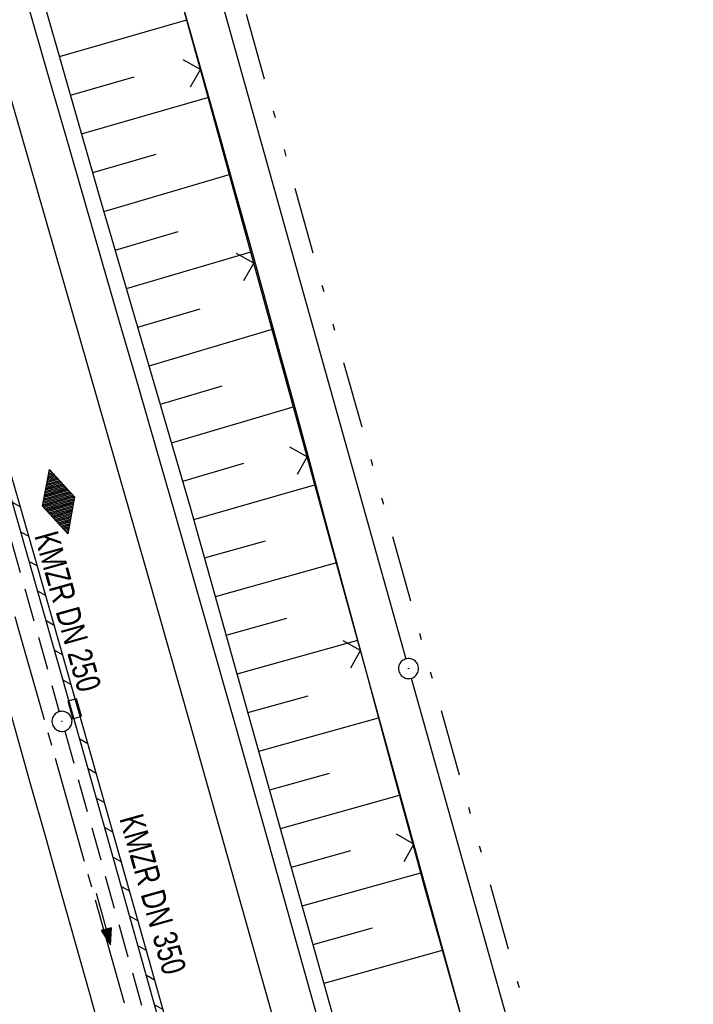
# Model space of a CAD drawing. Extents: x 510526 to 513920, y 467229 to 478797.
# Tile 95 of 256: x 511025 to 511075, y 471309 to 471383. Entities that reach past the tile are written whole.
import ezdxf

# ---------------------------------------------------------------- set-up
doc = ezdxf.new("R2010")
doc.units = 0
doc.header["$LTSCALE"] = 10
doc.header["$MEASUREMENT"] = 0
for name, pattern in [('ACHSE', [5.5, 4, -0.5, 0.5, -0.5]), ('LT00', [0]), ('LT09', [0.54, 0.2, -0.1, 0.02, -0.1, 0.02, -0.1]), ('STRICHLINIE2', [0.375, 0.25, -0.125])]:
    doc.linetypes.add(name, pattern=pattern)
doc.layers.get('0').update_dxf_attribs({"linetype": 'LT00'})
for name, color, linetype in [('-AX-020', 250, 'ACHSE'), ('-Halt-Pfeil', 4, 'LT00'), ('-Haltung', 182, 'STRICHLINIE2'), ('-Haltungsbeschriftung', 182, 'LT00'), ('-HTP-20O', 11, 'LT00'), ('DFK_AB_L', 21, 'LT00'), ('DFK_AB_P', 7, 'LT00'), ('GEMARKUNGSGRENZE', 3, 'LT09'), ('V95_AFBR_BAB', 250, 'LT00'), ('V95_BOESCH', 250, 'LT00'), ('V95_BORDRINNE', 182, 'LT00'), ('V95_BOSCHUNG', 250, 'LT00'), ('V95_KA_PRUF', 182, 'LT00'), ('V95_LD_MARK', 250, 'LT00'), ('V95_RINNE', 182, 'LT00'), ('V95_SINKK', 182, 'LT00'), ('V95_ZAUN', 40, 'LT00')]:
    doc.layers.add(name, color=color, linetype=linetype)
doc.styles.add('Haltungsbeschriftung', font='ARIAL.TTF', dxfattribs={"width": 0.75})

# ---------------------------------------------------------------- blocks, each defined once
blk = doc.blocks.new('SYMB0003')
at = {"color": 0, "linetype": 'ByBlock'}
for p, q in [((-0.015712, 0), (0.010166, 0.012015)), ((0, -0.021257), (-0.015712, 0)), ((0.010166, 0.012015), (0, -0.021257))]:
    blk.add_line(p, q, dxfattribs=at)
for points in [[(-0.031395, 0.499013), (-0.093691, 0.491144), (-0.154509, 0.475528), (-0.21289, 0.452414), (-0.267913, 0.422164), (-0.318712, 0.385257), (-0.364484, 0.342274), (-0.404509, 0.293893), (-0.438154, 0.240877), (-0.464888, 0.184062), (-0.484292, 0.124345), (-0.496058, 0.062667), (-0.5, 0)], [(0.5, 0), (0.496057, 0.062667), (0.484292, 0.124345), (0.464888, 0.184062), (0.438153, 0.240877), (0.404509, 0.293893), (0.364484, 0.342274), (0.318712, 0.385257), (0.267913, 0.422164), (0.21289, 0.452414), (0.154509, 0.475528), (0.093691, 0.491144), (0.031395, 0.499013), (-0.031395, 0.499013)], [(-0.5, 0), (-0.496058, -0.062667), (-0.484292, -0.124345), (-0.464888, -0.184062), (-0.438154, -0.240877), (-0.404509, -0.293893), (-0.364485, -0.342274), (-0.318712, -0.385257), (-0.267914, -0.422164), (-0.21289, -0.452414), (-0.154509, -0.475529), (-0.093691, -0.491144), (-0.031395, -0.499014), (0.031395, -0.499014)], [(0.031395, -0.499014), (0.093691, -0.491144), (0.154509, -0.475529), (0.21289, -0.452414), (0.267914, -0.422164), (0.318712, -0.385257), (0.364485, -0.342274), (0.404509, -0.293893), (0.438154, -0.240877), (0.464889, -0.184062), (0.484292, -0.124345), (0.496058, -0.062667), (0.5, 0)]]:
    blk.add_lwpolyline(points, dxfattribs=at)
blk = doc.blocks.new('SYMB0652')
at = {"color": 0, "linetype": 'ByBlock'}
blk.add_lwpolyline([(-0.15, -0.075), (0.15, -0.075), (0.15, 0.075), (-0.15, 0.075), (-0.15, -0.075)], dxfattribs=at)
blk = doc.blocks.new('SYMB0024')
at = {"color": 0, "linetype": 'ByBlock'}
for p, q in [((-0.5, 0.5), (0, 0)), ((0, 0), (0.5, 0.5))]:
    blk.add_line(p, q, dxfattribs=at)
blk = doc.blocks.new('SYMB0071')
at = {"color": 0, "linetype": 'ByBlock'}
for p, q in [((-0.5, 0), (0, 0.25)), ((-0.2, -0.15), (-0.2, 0.15)), ((-0.18, -0.16), (-0.18, 0.16)), ((-0.16, -0.17), (-0.16, 0.17)), ((-0.14, -0.18), (-0.14, 0.18)), ((-0.12, -0.19), (-0.12, 0.19)), ((-0.1, -0.2), (-0.1, 0.2)), ((-0.08, -0.21), (-0.08, 0.21)), ((-0.06, -0.22), (-0.06, 0.22)), ((-0.04, -0.23), (-0.04, 0.23)), ((-0.02, -0.24), (-0.02, 0.24)), ((0, 0.25), (0.5, 0)), ((0, -0.25), (0, 0.25)), ((0.02, -0.24), (0.02, 0.24)), ((0.04, -0.23), (0.04, 0.23)), ((0.06, -0.22), (0.06, 0.22)), ((0.08, -0.21), (0.08, 0.21)), ((0.1, -0.2), (0.1, 0.2)), ((0.12, -0.19), (0.12, 0.19)), ((0.14, -0.18), (0.14, 0.18)), ((0.16, -0.17), (0.16, 0.17)), ((0.18, -0.16), (0.18, 0.16)), ((0.2, -0.15), (0.2, 0.15)), ((0, -0.25), (-0.5, 0)), ((-0.5, 0), (-0.5, 0)), ((-0.48, -0.01), (-0.48, 0.01)), ((-0.46, -0.02), (-0.46, 0.02)), ((-0.44, -0.03), (-0.44, 0.03)), ((-0.42, -0.04), (-0.42, 0.04)), ((-0.4, -0.05), (-0.4, 0.05)), ((-0.38, -0.06), (-0.38, 0.06)), ((-0.36, -0.07), (-0.36, 0.07)), ((-0.34, -0.08), (-0.34, 0.08)), ((-0.32, -0.09), (-0.32, 0.09)), ((-0.3, -0.1), (-0.3, 0.1)), ((-0.28, -0.11), (-0.28, 0.11)), ((-0.26, -0.12), (-0.26, 0.12)), ((-0.24, -0.13), (-0.24, 0.13)), ((-0.22, -0.14), (-0.22, 0.14)), ((0.5, 0), (0, -0.25)), ((0.22, -0.14), (0.22, 0.14)), ((0.24, -0.13), (0.24, 0.13)), ((0.26, -0.12), (0.26, 0.12)), ((0.28, -0.11), (0.28, 0.11)), ((0.3, -0.1), (0.3, 0.1)), ((0.32, -0.09), (0.32, 0.09)), ((0.34, -0.08), (0.34, 0.08)), ((0.36, -0.07), (0.36, 0.07)), ((0.38, -0.06), (0.38, 0.06)), ((0.4, -0.05), (0.4, 0.05)), ((0.42, -0.04), (0.42, 0.04)), ((0.44, -0.03), (0.44, 0.03)), ((0.46, -0.02), (0.46, 0.02)), ((0.48, -0.01), (0.48, 0.01))]:
    blk.add_line(p, q, dxfattribs=at)
blk = doc.blocks.new('SYMB0070')
at = {"color": 0, "linetype": 'ByBlock'}
for p, q in [((-0.5, 0), (0.2, 0)), ((0.5, 0), (0.2, 0.1)), ((0.2, 0.1), (0.2, 0)), ((0.468, 0), (0.21, 0.086)), ((0.21, 0.086), (0.21, -0.086)), ((0.21, -0.086), (0.468, 0)), ((0.22, -0.072), (0.437, 0)), ((0.23, -0.058), (0.405, 0)), ((0.24, -0.045), (0.374, 0)), ((0.342, 0), (0.25, 0.031)), ((0.25, 0.031), (0.25, -0.031)), ((0.25, -0.031), (0.342, 0)), ((0.26, -0.017), (0.31, 0)), ((0.27, -0.003), (0.279, 0))]:
    blk.add_line(p, q, dxfattribs=at)
for points in [[(0.2, 0), (0.2, -0.1), (0.5, 0)], [(0.437, 0), (0.22, 0.072), (0.22, -0.072)], [(0.405, 0), (0.23, 0.058), (0.23, -0.058)], [(0.374, 0), (0.24, 0.045), (0.24, -0.045)], [(0.31, 0), (0.26, 0.017), (0.26, -0.017)], [(0.279, 0), (0.27, 0.003), (0.27, -0.003)]]:
    blk.add_lwpolyline(points, dxfattribs=at)

msp = doc.modelspace()

# ---------------------------------------------------------------- hatches: boundary and pattern name
at = {"layer": 'V95_BORDRINNE'}
h = msp.add_hatch(dxfattribs=at)
h.set_pattern_fill('ANSI31', color=256, scale=13, angle=285.8974743, style=0)
h.paths.add_polyline_path([(511025.695, 471343.574), (511023.432, 471351.466), (511021.16, 471359.355), (511021.151, 471359.383), (511020.671, 471359.245), (511022.952, 471351.328), (511025.214, 471343.437), (511028.437, 471332.129), (511028.918, 471332.265)])
h.paths.add_polyline_path([(511037.46, 471301.92), (511036.977, 471301.792), (511038.481, 471296.401), (511039.751, 471291.84), (511041.018, 471287.279), (511042.281, 471282.716), (511043.54, 471278.152), (511044.803, 471273.551), (511045.286, 471273.682), (511045.275, 471273.719), (511044.022, 471278.285), (511042.763, 471282.849), (511041.5, 471287.412), (511040.233, 471291.974), (511038.963, 471296.535)])
h = msp.add_hatch(dxfattribs=at)
h.set_pattern_fill('ANSI31', color=256, scale=13, angle=285.8974743, style=0)
h.paths.add_polyline_path([(511032.598, 471319.26), (511029.287, 471330.967), (511028.806, 471330.831), (511032.117, 471319.124), (511033.715, 471313.445), (511035.307, 471307.765), (511036.614, 471303.092), (511037.097, 471303.221), (511035.789, 471307.899), (511034.196, 471313.58)])

# ---------------------------------------------------------------- linework, layer by layer
at = {"layer": '-AX-020', "ltscale": 0.2, "flags": 128}
msp.add_lwpolyline([(513881.716, 478796.972), (513877.87, 478787.354), (513870.367, 478768.801), (513862.788, 478750.278), (513855.137, 478731.786), (513847.411, 478713.324), (513839.611, 478694.893), (513831.738, 478676.494), (513823.791, 478658.127), (513815.771, 478639.791), (513807.678, 478621.487), (513799.512, 478603.216), (513791.272, 478584.978), (513782.96, 478566.773), (513774.576, 478548.601), (513766.118, 478530.463), (513757.588, 478512.359), (513748.986, 478494.289), (513740.312, 478476.254), (513731.565, 478458.253), (513722.747, 478440.287), (513713.857, 478422.357), (513704.896, 478404.463), (513695.863, 478386.605), (513686.758, 478368.782), (513677.583, 478350.997), (513668.336, 478333.248), (513659.019, 478315.536), (513649.63, 478297.862), (513640.172, 478280.225), (513630.643, 478262.626), (513621.043, 478245.066), (513611.374, 478227.544), (513601.634, 478210.061), (513591.825, 478192.617), (513586.745, 478183.647), (513576.83, 478166.262), (513566.848, 478148.917), (513556.8, 478131.609), (513546.688, 478114.338), (513536.514, 478097.104), (513526.28, 478079.906), (513515.988, 478062.743), (513505.638, 478045.613), (513495.234, 478028.517), (513484.778, 478011.453), (513474.27, 477994.421), (513463.712, 477977.419), (513453.108, 477960.447), (513442.457, 477943.503), (513431.762, 477926.587), (513421.026, 477909.698), (513410.248, 477892.835), (513399.432, 477875.997), (513388.579, 477859.182), (513377.691, 477842.39), (513366.769, 477825.62), (513355.815, 477808.871), (513344.831, 477792.142), (513333.819, 477775.431), (513322.78, 477758.738), (513311.715, 477742.062), (513300.628, 477725.401), (513289.519, 477708.754), (513278.389, 477692.121), (513267.242, 477675.5), (513256.078, 477658.891), (513244.899, 477642.291), (513233.706, 477625.7), (513222.502, 477609.117), (513211.288, 477592.542), (513200.066, 477575.971), (513188.837, 477559.405), (513177.603, 477542.843), (513166.366, 477526.282), (513154.797, 477509.239), (513142.496, 477491.114), (513130.197, 477472.988), (513117.902, 477454.859), (513105.613, 477436.726), (513093.333, 477418.587), (513081.064, 477400.44), (513068.808, 477382.285), (513056.567, 477364.119), (513044.344, 477345.942), (513032.141, 477327.752), (513019.958, 477309.547), (513007.8, 477291.325), (512995.668, 477273.087), (512983.565, 477254.83), (512971.492, 477236.552), (512959.452, 477218.253), (512947.447, 477199.931), (512935.479, 477181.584), (512923.551, 477163.212), (512911.665, 477144.812), (512899.822, 477126.385), (512888.026, 477107.927), (512876.279, 477089.439), (512864.582, 477070.918), (512852.939, 477052.364), (512841.352, 477033.775), (512829.822, 477015.15), (512818.352, 476996.488), (512806.945, 476977.787), (512795.603, 476959.048), (512789.644, 476949.141), (512778.405, 476930.339), (512767.236, 476911.496), (512756.135, 476892.613), (512745.103, 476873.688), (512734.14, 476854.724), (512723.246, 476835.72), (512712.422, 476816.676), (512701.668, 476797.593), (512690.983, 476778.471), (512680.369, 476759.309), (512669.824, 476740.11), (512659.35, 476720.871), (512648.946, 476701.595), (512638.612, 476682.281), (512628.349, 476662.929), (512618.157, 476643.54), (512608.036, 476624.113), (512597.985, 476604.65), (512588.006, 476585.15), (512578.098, 476565.614), (512568.261, 476546.042), (512558.497, 476526.434), (512548.803, 476506.791), (512539.182, 476487.112), (512529.632, 476467.399), (512520.155, 476447.65), (512510.749, 476427.867), (512501.416, 476408.05), (512492.156, 476388.199), (512482.968, 476368.314), (512473.852, 476348.396), (512464.81, 476328.445), (512455.84, 476308.46), (512446.944, 476288.443), (512438.12, 476268.394), (512429.37, 476248.313), (512420.694, 476228.2), (512412.09, 476208.055), (512403.561, 476187.879), (512395.105, 476167.672), (512386.723, 476147.434), (512378.415, 476127.166), (512370.181, 476106.867), (512362.021, 476086.539), (512353.936, 476066.181), (512345.925, 476045.794), (512337.988, 476025.377), (512330.127, 476004.932), (512322.339, 475984.458), (512314.627, 475963.955), (512306.989, 475943.425), (512299.427, 475922.867), (512291.94, 475902.281), (512284.528, 475881.669), (512277.191, 475861.029), (512269.93, 475840.362), (512262.744, 475819.67), (512255.634, 475798.951), (512248.599, 475778.206), (512241.641, 475757.436), (512234.758, 475736.641), (512227.951, 475715.82), (512221.221, 475694.975), (512214.566, 475674.105), (512207.988, 475653.211), (512201.487, 475632.294), (512200.128, 475627.887), (512194.281, 475608.791), (512188.5, 475589.674), (512182.785, 475570.538), (512177.137, 475551.381), (512171.56, 475532.204), (512166.053, 475513.007), (512160.618, 475493.788), (512155.257, 475474.55), (512149.971, 475455.29), (512148.09, 475448.361), (512142.908, 475429.074), (512137.804, 475409.765), (512132.778, 475390.436), (512127.829, 475371.088), (512122.957, 475351.719), (512118.163, 475332.332), (512113.447, 475312.925), (512108.808, 475293.499), (512104.247, 475274.055), (512099.765, 475254.593), (512095.36, 475235.113), (512091.033, 475215.616), (512086.785, 475196.101), (512082.614, 475176.57), (512078.522, 475157.022), (512074.508, 475137.458), (512070.573, 475117.878), (512066.716, 475098.282), (512063.238, 475080.246), (512059.532, 475060.621), (512055.901, 475040.983), (512052.344, 475021.33), (512048.857, 475001.665), (512045.438, 474981.988), (512042.084, 474962.3), (512038.794, 474942.602), (512035.562, 474922.893), (512032.388, 474903.175), (512029.269, 474883.449), (512026.201, 474863.714), (512023.183, 474843.972), (512020.21, 474824.222), (512017.282, 474804.467), (512014.394, 474784.705), (512011.544, 474764.937), (512008.73, 474745.165), (512005.949, 474725.388), (512003.198, 474705.607), (512000.474, 474685.821), (511997.775, 474666.033), (511995.098, 474646.242), (511992.439, 474626.448), (511989.798, 474606.651), (511987.169, 474586.854), (511984.552, 474567.054), (511981.943, 474547.253), (511979.34, 474527.452), (511976.744, 474507.689), (511975.127, 474495.377), (511973.477, 474482.815), (511971.825, 474470.254), (511970.169, 474457.693), (511968.506, 474445.133), (511966.835, 474432.574), (511965.154, 474420.016), (511963.46, 474407.46), (511961.752, 474394.906), (511960.027, 474382.355), (511958.283, 474369.806), (511956.518, 474357.259), (511954.73, 474344.717), (511952.918, 474332.177), (511951.078, 474319.642), (511949.209, 474307.111), (511947.309, 474294.584), (511945.376, 474282.063), (511943.407, 474269.547), (511941.4, 474257.038), (511939.355, 474244.534), (511937.267, 474232.038), (511935.137, 474219.549), (511932.96, 474207.067), (511930.736, 474194.594), (511928.462, 474182.131), (511926.136, 474169.676), (511923.757, 474157.232), (511921.321, 474144.799), (511918.829, 474132.377), (511916.276, 474119.967), (511913.661, 474107.57), (511910.982, 474095.187), (511908.238, 474082.818), (511905.425, 474070.464), (511902.544, 474058.127), (511899.59, 474045.806), (511896.562, 474033.504), (511893.47, 474021.261), (511890.29, 474008.997), (511887.033, 473996.753), (511883.699, 473984.53), (511880.287, 473972.328), (511876.798, 473960.148), (511873.233, 473947.991), (511869.591, 473935.856), (511865.873, 473923.745), (511862.077, 473911.656), (511858.206, 473899.593), (511854.259, 473887.554), (511850.236, 473875.54), (511846.136, 473863.552), (511841.962, 473851.59), (511837.711, 473839.654), (511833.386, 473827.746), (511828.985, 473815.865), (511824.51, 473804.012), (511819.96, 473792.188), (511815.335, 473780.392), (511810.636, 473768.626), (511805.863, 473756.89), (511801.015, 473745.185), (511796.094, 473733.51), (511791.099, 473721.866), (511786.031, 473710.255), (511780.889, 473698.675), (511775.675, 473687.128), (511770.388, 473675.615), (511765.028, 473664.135), (511759.596, 473652.689), (511754.091, 473641.278), (511748.515, 473629.901), (511742.867, 473618.56), (511737.147, 473607.255), (511731.356, 473595.986), (511725.494, 473584.754), (511719.562, 473573.559), (511713.558, 473562.402), (511707.485, 473551.283), (511701.341, 473540.203), (511695.128, 473529.162), (511688.845, 473518.159), (511682.492, 473507.198), (511676.07, 473496.276), (511669.58, 473485.395), (511663.021, 473474.555), (511656.394, 473463.757), (511649.699, 473453.001), (511642.935, 473442.288), (511636.105, 473431.617), (511629.207, 473420.99), (511622.242, 473410.406), (511615.211, 473399.867), (511608.113, 473389.372), (511600.949, 473378.922), (511593.719, 473368.518), (511586.423, 473358.16), (511579.062, 473347.848), (511571.637, 473337.582), (511564.147, 473327.364), (511556.592, 473317.193), (511548.973, 473307.07), (511541.291, 473296.996), (511533.545, 473286.969), (511525.735, 473276.993), (511517.863, 473267.066), (511509.929, 473257.188), (511501.932, 473247.361), (511493.873, 473237.584), (511485.753, 473227.859), (511477.572, 473218.186), (511475.548, 473215.811), (511467.291, 473206.202), (511458.976, 473196.642), (511450.605, 473187.132), (511442.182, 473177.667), (511433.709, 473168.249), (511425.188, 473158.872), (511416.622, 473149.537), (511408.014, 473140.241), (511399.365, 473130.982), (511390.679, 473121.758), (511381.958, 473112.568), (511373.205, 473103.409), (511364.421, 473094.278), (511355.61, 473085.175), (511346.772, 473076.096), (511337.912, 473067.039), (511329.031, 473058.003), (511320.132, 473048.986), (511311.216, 473039.984), (511302.286, 473030.997), (511293.345, 473022.02), (511284.394, 473013.053), (511275.436, 473004.094), (511266.473, 472995.139), (511255.909, 472984.591), (511236.789, 472965.502), (511230.177, 472958.9), (511223.567, 472952.294), (511216.964, 472945.683), (511210.368, 472939.063), (511203.785, 472932.433), (511197.215, 472925.788), (511190.663, 472919.125), (511184.131, 472912.443), (511177.622, 472905.739), (511171.139, 472899.01), (511164.685, 472892.252), (511158.263, 472885.464), (511151.877, 472878.643), (511145.529, 472871.786), (511139.222, 472864.891), (511132.96, 472857.955), (511126.746, 472850.976), (511120.583, 472843.952), (511114.476, 472836.881), (511109.32, 472830.82), (511103.322, 472823.655), (511097.386, 472816.438), (511091.511, 472809.171), (511085.699, 472801.854), (511079.95, 472794.488), (511074.265, 472787.072), (511068.642, 472779.609), (511063.084, 472772.097), (511057.591, 472764.538), (511052.162, 472756.933), (511046.799, 472749.281), (511041.501, 472741.584), (511036.27, 472733.841), (511031.105, 472726.054), (511026.007, 472718.223), (511020.976, 472710.349), (511016.012, 472702.431), (511011.117, 472694.472), (511006.29, 472686.471), (511001.532, 472678.429), (510996.842, 472670.347), (510992.223, 472662.225), (510987.672, 472654.063), (510983.192, 472645.863), (510978.782, 472637.625), (510974.443, 472629.349), (510970.175, 472621.036), (510965.978, 472612.687), (510961.853, 472604.303), (510957.799, 472595.883), (510953.818, 472587.43), (510949.91, 472578.942), (510946.074, 472570.422), (510942.311, 472561.868), (510938.622, 472553.283), (510935.007, 472544.666), (510931.465, 472536.02), (510927.997, 472527.343), (510924.604, 472518.636), (510921.286, 472509.901), (510918.042, 472501.138), (510914.874, 472492.347), (510911.781, 472483.529), (510908.763, 472474.686), (510905.821, 472465.817), (510902.956, 472456.923), (510900.166, 472448.004), (510897.454, 472439.062), (510894.817, 472430.098), (510892.258, 472421.111), (510889.776, 472412.102), (510887.37, 472403.073), (510885.043, 472394.023), (510882.792, 472384.954), (510880.62, 472375.866), (510878.525, 472366.759), (510876.509, 472357.635), (510874.57, 472348.494), (510872.71, 472339.337), (510870.929, 472330.164), (510869.226, 472320.976), (510867.602, 472311.774), (510866.056, 472302.558), (510864.59, 472293.33), (510863.202, 472284.089), (510861.894, 472274.837), (510860.665, 472265.574), (510859.516, 472256.301), (510858.445, 472247.018), (510857.455, 472237.726), (510856.544, 472228.427), (510855.712, 472219.119), (510854.96, 472209.806), (510854.288, 472200.485), (510853.696, 472191.159), (510853.184, 472181.829), (510852.752, 472172.495), (510852.399, 472163.157), (510852.127, 472153.817), (510851.934, 472144.475), (510851.822, 472135.131), (510851.789, 472125.787), (510851.836, 472116.443), (510851.964, 472107.1), (510852.009, 472104.711), (510852.237, 472095.37), (510852.543, 472086.03), (510852.927, 472076.694), (510853.387, 472067.361), (510853.922, 472058.032), (510854.53, 472048.707), (510855.21, 472039.388), (510855.961, 472030.074), (510856.782, 472020.766), (510857.671, 472011.464), (510858.627, 472002.169), (510859.649, 471992.88), (510860.734, 471983.599), (510861.883, 471974.326), (510863.094, 471965.06), (510864.364, 471955.802), (510865.694, 471946.554), (510867.082, 471937.313), (510868.525, 471928.081), (510870.024, 471918.857), (510871.577, 471909.643), (510873.182, 471900.438), (510874.839, 471891.241), (510876.545, 471882.054), (510878.3, 471872.876), (510880.102, 471863.708), (510881.95, 471854.548), (510883.842, 471845.397), (510885.778, 471836.255), (510887.756, 471827.123), (510889.775, 471817.999), (510891.834, 471808.885), (510893.93, 471799.779), (510896.064, 471790.681), (510898.233, 471781.592), (510900.437, 471772.511), (510902.673, 471763.439), (510904.942, 471754.374), (510907.241, 471745.317), (510909.57, 471736.267), (510911.926, 471727.225), (510914.31, 471718.19), (510916.719, 471709.161), (510919.152, 471700.139), (510921.608, 471691.124), (510924.087, 471682.114), (510926.585, 471673.11), (510929.104, 471664.112), (510931.64, 471655.118), (510934.193, 471646.129), (510936.762, 471637.145), (510939.345, 471628.165), (510941.941, 471619.188), (510944.55, 471610.216), (510947.169, 471601.246), (510949.797, 471592.279), (510952.434, 471583.314), (510955.078, 471574.352), (510957.727, 471565.391), (510960.382, 471556.431), (510963.039, 471547.473), (510967.703, 471531.767), (510970.248, 471523.199), (510975.26, 471506.323), (510980.27, 471489.445), (510985.273, 471472.566), (510990.267, 471455.684), (510995.248, 471438.798), (511000.214, 471421.908), (511005.162, 471405.012), (511010.087, 471388.11), (511014.988, 471371.201), (511019.861, 471354.283), (511024.703, 471337.357), (511029.511, 471320.421), (511034.281, 471303.475), (511039.011, 471286.517), (511043.698, 471269.547), (511048.338, 471252.564), (511052.928, 471235.568), (511057.465, 471218.557), (511061.945, 471201.532), (511066.367, 471184.491), (511070.726, 471167.434), (511075.019, 471150.36), (511079.243, 471133.269), (511083.395, 471116.16), (511086.572, 471102.843), (511090.589, 471085.702), (511094.527, 471068.543), (511098.388, 471051.366), (511102.17, 471034.172), (511105.875, 471016.961), (511109.501, 470999.734), (511113.048, 470982.489), (511116.518, 470965.23), (511119.908, 470947.954), (511123.221, 470930.663), (511126.454, 470913.357), (511129.609, 470896.037), (511132.686, 470878.703), (511135.683, 470861.354), (511138.602, 470843.993), (511141.441, 470826.619), (511144.202, 470809.231), (511146.884, 470791.831), (511149.487, 470774.42), (511152.01, 470756.996), (511154.454, 470739.562), (511156.819, 470722.116), (511159.105, 470704.66), (511161.311, 470687.193), (511163.438, 470669.717), (511165.485, 470652.232), (511165.638, 470650.897), (511167.873, 470631.022), (511170.027, 470611.138), (511172.103, 470591.246), (511174.098, 470571.346), (511176.014, 470551.438), (511177.851, 470531.523), (511179.526, 470512.546), (511180.884, 470496.345), (511182.163, 470480.137), (511183.363, 470463.922), (511184.482, 470447.702), (511185.522, 470431.478), (511186.482, 470415.247), (511187.362, 470399.013), (511188.162, 470382.774), (511188.882, 470366.532), (511189.522, 470350.286), (511190.082, 470334.037), (511190.563, 470317.786), (511190.963, 470301.532), (511191.284, 470285.277), (511191.524, 470269.02), (511191.684, 470252.763), (511191.765, 470236.505), (511191.765, 470220.247), (511191.686, 470203.988), (511191.526, 470187.731), (511191.287, 470171.474), (511191.243, 470169.007), (511190.912, 470152.752), (511190.504, 470136.499), (511190.023, 470120.247), (511189.472, 470103.998), (511188.854, 470087.752), (511188.173, 470071.508), (511187.432, 470055.266), (511186.634, 470039.027), (511185.783, 470022.791), (511184.882, 470006.558), (511183.935, 469990.327), (511182.944, 469974.099), (511181.913, 469957.873), (511180.846, 469941.65), (511179.745, 469925.429), (511178.614, 469909.21), (511177.457, 469892.993), (511176.276, 469876.777), (511175.075, 469860.563), (511173.858, 469844.35), (511172.627, 469828.139), (511171.386, 469811.927), (511170.138, 469795.717), (511168.847, 469778.991), (511030.959, 467993.348), (511029.419, 467973.407), (511027.883, 467953.466), (511026.353, 467933.525), (511024.832, 467913.582), (511023.323, 467893.64), (511021.828, 467873.695), (511020.353, 467853.75), (511018.898, 467833.804), (511017.467, 467813.855), (511016.063, 467793.903), (511014.69, 467773.951), (511013.35, 467753.995), (511012.046, 467734.038), (511010.782, 467714.078), (511009.56, 467694.116), (511008.383, 467674.151), (511007.254, 467654.183), (511006.177, 467634.211), (511005.154, 467614.237), (511004.188, 467594.261), (511003.284, 467574.281), (511002.442, 467554.299), (511001.667, 467534.314), (511000.962, 467514.327), (511000.329, 467494.336), (510999.772, 467474.345), (510999.556, 467465.709), (510999.112, 467445.714), (510998.747, 467425.717), (510998.463, 467405.719), (510998.259, 467385.719), (510998.135, 467365.72), (510998.091, 467345.72), (510998.127, 467325.72), (510998.243, 467305.721), (510998.439, 467285.721), (510998.715, 467265.723), (510999.071, 467245.726), (510999.432, 467229.156)], dxfattribs=at)
at = {"layer": '-Haltung'}
for p, q in [((511020.083, 471358.566), (511027.715, 471331.329)), ((511028.119, 471329.885), (511035.821, 471302.362))]:
    msp.add_line(p, q, dxfattribs=at)
at = {"layer": 'DFK_AB_L'}
for p, q in [((511027.633, 471427.987), (511053.598, 471335.272)), ((511054.003, 471333.828), (511073.917, 471263.002))]:
    msp.add_line(p, q, dxfattribs=at)
at = {"layer": 'GEMARKUNGSGRENZE', "ltscale": 2.5, "flags": 128}
msp.add_lwpolyline([(511338.816, 472915.913), (511340.719, 472885.882), (511337.388, 472885.57), (511309.655, 472881.528), (511259.852, 472877.768), (511252.986, 472872.448), (511243.285, 472879.226), (511234.252, 472878.215), (511233.258, 472867.438), (511216.033, 472862.714), (511207.797, 472857.961), (511191.39, 472853.613), (511190.752, 472855.636), (511140.812, 472836.029), (511125.011, 472817.797), (511083.654, 472766.593), (511031.927, 472691.269), (510996.407, 472627.328), (510946.881, 472521.115), (510931.137, 472471.162), (510904.274, 472356.963), (510903.968, 472355.512), (510901.213, 472342.303), (510941.585, 472335.037), (510971.004, 472327.668), (510993.448, 472322.391), (511002.822, 472295.217), (510981.46, 472288.086), (510979.077, 472252.27), (510975.289, 472194.983), (510973.333, 472186.399), (510968.719, 472165.904), (510952.995, 472136.274), (510921.262, 472097.626), (510905.045, 472075.837), (510893.26, 472050.556), (510892.004, 472047.859), (510887.625, 472022.351), (510889.456, 471975.295), (510899.305, 471911.874), (510912.906, 471849.007), (510930.533, 471767.721), (510947.502, 471695.56), (510972.146, 471610.023), (510987.56, 471561.132), (510988.88, 471556.962), (510998.361, 471526.879), (511023.643, 471445.762), (511025.921, 471438.309), (511028.867, 471429.142), (511055.244, 471334.955), (511075.564, 471262.687), (511076.644, 471258.867), (511081.081, 471243.062), (511102.936, 471153.981), (511126.453, 471060.173), (511143.975, 470974.853), (511146.57, 470959.094), (511159.172, 470882.632), (511171.606, 470798.752), (511182.45, 470711.367), (511193.007, 470699.758), (511193.732, 470690.194), (511187.835, 470675.545), (511194.982, 470614.953), (511207.145, 470475.088), (511207.634, 470473.853), (511218.628, 470446.187), (511282.702, 470462.387), (511261.684, 470406.378), (511258.844, 470397.918), (511238.143, 470342.746), (511229.339, 470301.994), (511223.45, 470293.888), (511221.465, 470291.064), (511213.87, 470286.717), (511168.704, 470265.706), (511166.268, 470263.992)], dxfattribs=at)
at = {"layer": 'V95_AFBR_BAB'}
for points in [[(511008.235, 471386.139), (511009.217, 471382.743), (511010.205, 471379.348), (511011.196, 471375.955), (511012.188, 471372.562), (511013.179, 471369.168), (511014.167, 471365.774), (511015.296, 471361.87), (511016.42, 471357.964), (511017.538, 471354.057), (511018.654, 471350.149), (511019.769, 471346.24), (511020.884, 471342.332), (511022.052, 471338.242), (511023.221, 471334.153), (511024.388, 471330.063), (511025.553, 471325.973), (511026.714, 471321.881), (511027.869, 471317.788), (511028.933, 471313.996), (511029.991, 471310.203), (511031.047, 471306.408)], [(511047.531, 471306.618), (511045.392, 471314.273), (511043.241, 471321.924), (511040.945, 471330.045), (511038.635, 471338.161), (511036.311, 471346.274), (511034.967, 471350.939), (511033.62, 471355.604), (511032.271, 471360.267), (511030.921, 471364.931), (511029.573, 471369.595), (511028.197, 471374.366), (511026.822, 471379.138), (511025.448, 471383.91)]]:
    msp.add_lwpolyline(points, dxfattribs=at)
at = {"layer": 'V95_BOESCH'}
for points in [[(511050.789, 471299.309), (511044.392, 471322.054), (511037.514, 471346.587), (511030.716, 471369.831), (511023.913, 471393.613), (511017.406, 471415.597), (511017.032, 471416.884), (511016.672, 471418.175), (511016.33, 471419.471), (511016.012, 471420.772), (511015.721, 471422.076), (511015.613, 471422.608), (511015.519, 471423.144), (511015.45, 471423.683), (511015.413, 471424.23), (511015.419, 471424.785), (511015.443, 471425.126), (511015.462, 471425.465), (511015.454, 471425.795), (511015.393, 471426.109), (511015.296, 471426.345), (511015.164, 471426.57), (511015.008, 471426.789), (511014.689, 471427.198)], [(511058.228, 471306.829), (511057.148, 471310.609), (511056.082, 471314.392), (511055.028, 471318.179), (511053.986, 471321.969), (511052.951, 471325.761), (511051.923, 471329.555), (511050.898, 471333.35), (511049.785, 471337.484), (511048.672, 471341.617), (511047.558, 471345.751), (511046.441, 471349.883), (511045.32, 471354.015), (511044.193, 471358.145), (511043.059, 471362.272), (511041.96, 471366.238), (511040.855, 471370.201), (511039.744, 471374.163), (511038.629, 471378.124), (511037.512, 471382.084), (511036.393, 471386.044)]]:
    msp.add_lwpolyline(points, dxfattribs=at)
at = {"layer": 'V95_BOSCHUNG'}
for p, q in [((511027.735, 471380.252), (511037.254, 471382.995)), ((511028.56, 471377.368), (511033.315, 471378.738)), ((511029.385, 471374.483), (511038.884, 471377.22)), ((511030.214, 471371.587), (511034.954, 471372.966)), ((511031.049, 471368.693), (511040.501, 471371.468)), ((511031.895, 471365.801), (511036.6, 471367.196)), ((511032.737, 471362.922), (511042.11, 471365.7)), ((511033.579, 471360.043), (511038.245, 471361.425)), ((511034.421, 471357.163), (511043.707, 471359.915)), ((511035.263, 471354.284), (511039.882, 471355.653)), ((511036.105, 471351.404), (511045.289, 471354.126)), ((511036.94, 471348.549), (511041.511, 471349.878)), ((511037.765, 471345.69), (511046.873, 471348.286)), ((511038.569, 471342.826), (511043.115, 471344.096)), ((511039.378, 471339.937), (511048.442, 471342.469)), ((511040.188, 471337.048), (511044.705, 471338.31)), ((511040.998, 471334.16), (511050.003, 471336.676)), ((511041.808, 471331.271), (511046.295, 471332.525)), ((511042.618, 471328.383), (511051.564, 471330.882)), ((511043.428, 471325.494), (511047.888, 471326.74)), ((511044.237, 471322.605), (511053.134, 471325.091)), ((511045.049, 471319.717), (511049.486, 471320.957)), ((511045.862, 471316.829), (511054.718, 471319.304)), ((511046.674, 471313.941), (511051.096, 471315.177)), ((511047.486, 471311.053), (511056.325, 471313.523))]:
    msp.add_line(p, q, dxfattribs=at)
at = {"layer": 'V95_LD_MARK'}
msp.add_lwpolyline([(511043.677, 471308.471), (511040.577, 471319.502), (511037.46, 471330.529), (511034.327, 471341.552), (511031.179, 471352.57), (511028.018, 471363.584), (511024.843, 471374.595), (511021.656, 471385.602), (511018.457, 471396.606), (511015.247, 471407.606), (511012.027, 471418.604), (511008.798, 471429.599), (511005.56, 471440.591), (511002.314, 471451.581), (510999.062, 471462.569), (510996.303, 471471.874), (510993.54, 471481.178), (510990.774, 471490.482), (510988.007, 471499.784), (510985.238, 471509.087), (510982.47, 471518.389), (510979.702, 471527.692)], dxfattribs=at)
at = {"layer": 'V95_RINNE'}
for points in [[(511035.307, 471307.765), (511033.715, 471313.445), (511032.117, 471319.124), (511028.677, 471331.284), (511025.214, 471343.437), (511022.952, 471351.328), (511020.679, 471359.216), (511018.396, 471367.101), (511017.022, 471371.829), (511015.645, 471376.557), (511014.267, 471381.285), (511012.89, 471386.013), (511011.516, 471390.741), (511010.159, 471395.424), (511008.805, 471400.108), (511007.453, 471404.793), (511006.103, 471409.478), (511004.754, 471414.163), (511003.647, 471418.006), (511002.539, 471421.848), (511001.428, 471425.69), (511000.32, 471429.509)], [(511035.789, 471307.899), (511034.196, 471313.58), (511032.598, 471319.26), (511029.158, 471331.42), (511025.695, 471343.574), (511023.432, 471351.466), (511021.16, 471359.355), (511018.876, 471367.24), (511017.502, 471371.969), (511016.125, 471376.697), (511014.747, 471381.425), (511013.37, 471386.152), (511011.996, 471390.881), (511010.639, 471395.563), (511009.285, 471400.247), (511007.934, 471404.931), (511006.584, 471409.616), (511005.235, 471414.301), (511004.128, 471418.144), (511003.019, 471421.987), (511001.909, 471425.829), (511000.801, 471429.649)]]:
    msp.add_lwpolyline(points, dxfattribs=at)
at = {"layer": 'V95_ZAUN'}
for p, q in [((511042.242, 471364.82), (511038.256, 471379.28)), ((511046.228, 471350.359), (511042.242, 471364.82)), ((511050.214, 471335.898), (511046.228, 471350.359)), ((511054.2, 471321.437), (511050.214, 471335.898)), ((511058.186, 471306.977), (511054.2, 471321.437))]:
    msp.add_line(p, q, dxfattribs=at)
msp.add_lwpolyline([(511038.256, 471379.28), (511036.393, 471386.039), (511033.963, 471393.65)], dxfattribs=at)

# ---------------------------------------------------------------- block references
at = {"layer": '-Halt-Pfeil', "xscale": 4.000000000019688, "yscale": 4.000000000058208, "zscale": 4, "rotation": 285.6321766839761}
msp.add_blockref('SYMB0070', (511031.007, 471315.854), dxfattribs=at)
at = {"layer": '-HTP-20O', "xscale": 5.000000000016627, "yscale": 5, "zscale": 5, "rotation": 285.9613599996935}
msp.add_blockref('SYMB0071', (511027.662, 471347.023), dxfattribs=at)
at = {"layer": 'DFK_AB_P', "xscale": 1.499999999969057, "yscale": 1.5, "zscale": 1.5, "rotation": 251.2881100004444}
msp.add_blockref('SYMB0003', (511053.8, 471334.55), dxfattribs=at)
at = {"layer": 'V95_KA_PRUF', "xscale": 1.500000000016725, "yscale": 1.500000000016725, "zscale": 1.5, "rotation": 282.7179066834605}
msp.add_blockref('SYMB0003', (511027.917, 471330.607), dxfattribs=at)
at = {"layer": 'V95_SINKK', "xscale": 4.499999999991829, "yscale": 4.499999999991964, "zscale": 4.5, "rotation": 285.7942321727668}
msp.add_blockref('SYMB0652', (511028.865, 471331.549), dxfattribs=at)
at = {"layer": 'V95_ZAUN', "xscale": 2.100000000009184, "yscale": 2.100000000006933, "zscale": 2.1, "rotation": 105.4116166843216}
for p in [(511038.256, 471379.28), (511042.242, 471364.82), (511046.228, 471350.359), (511050.214, 471335.898), (511054.2, 471321.437)]:
    msp.add_blockref('SYMB0024', p, dxfattribs=at)

# ---------------------------------------------------------------- texts
at = {"layer": '-Haltungsbeschriftung', "style": 'Haltungsbeschriftung', "width": 0.75}
for s, rotation, p in [('KMZR DN 250', 285.65313, (511025.843, 471344.477)), ('KMZR DN 350', 285.63218, (511032.198, 471323.36))]:
    msp.add_text(s, height=1.8, rotation=rotation, dxfattribs=at).set_placement(p)

doc.saveas('drawing.dxf')
